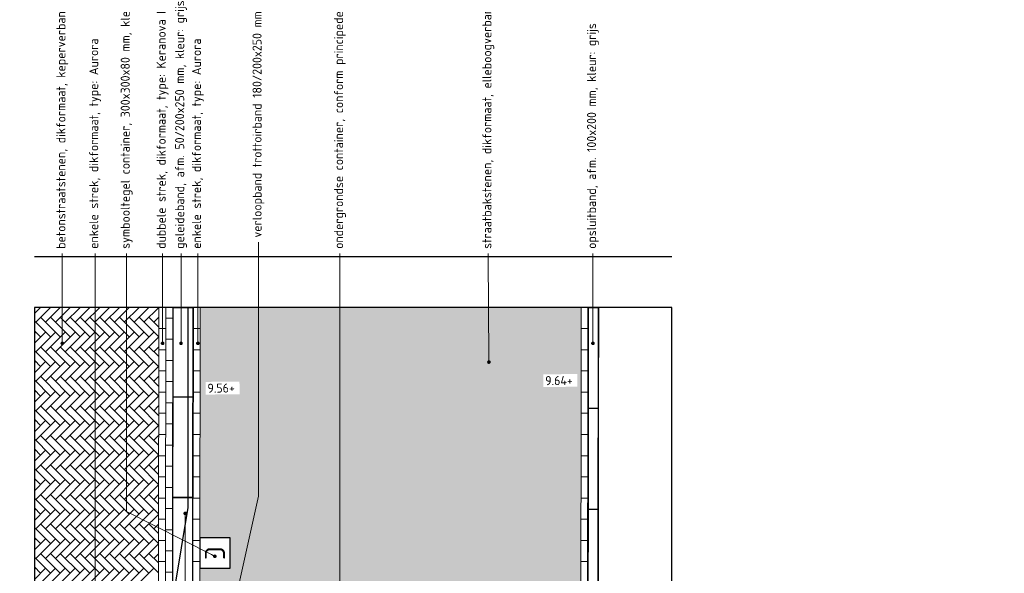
# Model space of a CAD drawing. Header units: metres. Extents: x -890 to 5635, y -951 to 6976.
# Tile 2 of 58: x 37.34 to 47.1, y -17.98 to -12.49. Entities that reach past the tile are written whole.
import ezdxf
from ezdxf import colors
from ezdxf.entities.mleader import LeaderData, LeaderLine
from ezdxf.enums import TextEntityAlignment as Align
from ezdxf.math import Vec2, Vec3

# ---------------------------------------------------------------- set-up
doc = ezdxf.new("R2010")
doc.units = ezdxf.units.M
doc.linetypes.add('VH-GELEIDEBAND_50X200', pattern=[8, 4, -2, 0, -2])
for name, color, linetype, lineweight in [('N-WE-IE-MEUBILAIR_WEGMEUBILAIR_CONTAINER-S', 7, 'Continuous', 25), ('N-WE-VH-KANTOPSLUITING_GELEIDEBAND_50 200_250-S', 20, 'Continuous', 25), ('N-WE-VH-KANTOPSLUITING_GELEIDEBAND_50X200-G', 3, 'VH-GELEIDEBAND_50X200', 35), ('N-WE-VH-KANTOPSLUITING_OPSLUITBAND_100X200-G', 3, 'Continuous', 25), ('N-WE-VH-KANTOPSLUITING_OPSLUITBAND_100X200-S', 150, 'Continuous', 25), ('N-WE-VH-KANTOPSLUITING_VERLOOPBAND-S', 3, 'Continuous', 25), ('N-WE-VH-KANTOPSLUITING_VOORKANTBAND_GB_50x200-G', 3, 'Continuous', 25), ('N-WE-VH-KANTOPSLUITING_VOORKANTBAND_OB_100x200-G', 3, 'Continuous', 25), ('N-WE-VH-VERHARDING_BETONSTRAATSTEEN-A', 11, 'Continuous', 13), ('N-WE-VH-VERHARDING_STRAATBAKSTEEN-A', 11, 'Continuous', 13), ('X-XX-AL-AANPIJLING-T18', 10, 'Continuous', 18), ('X-XX-AL-PEIL-T18', 10, 'Continuous', 18)]:
    doc.layers.add(name, color=color, linetype=linetype, lineweight=lineweight)
doc.layers.add('TL00_HULPLAAG', color=211, linetype='Continuous', plot=False)
doc.styles.add('NLCS-ISO', font='NLCS-ISO.ttf')
doc.styles.add('NLCS-ISO-M20-T50', font='NLCS-ISO.ttf', dxfattribs={"height": 0.1})
doc.styles.add('NLCS-ISO-M50-T18', font='NLCS-ISO.ttf', dxfattribs={"height": 0.09})

# ---------------------------------------------------------------- blocks, each defined once
blk = doc.blocks.new('SVH-VERLOOPBAND_TROTTOIRBAND 180 200X250 HD_GELEIDEBAND 50 200X180 HD_L1000_LINKS-MM')
blk.add_lwpolyline([(0, 200), (-100, 200), (-900, 200), (-1000, 200), (-1000, 0), (0, 0)], close=True)
blk.add_lwpolyline([(-1000, 150), (-900, 150), (-100, 20), (0, 20)])
blk = doc.blocks.new('SIE-WEG_CONTAINER_TEGEL')
at = {"flags": 128}
blk.add_lwpolyline([(-0.15, -0.15), (0.15, -0.15), (0.15, 0.15), (-0.15, 0.15)], close=True, dxfattribs=at)
at = {"style": 'NLCS-ISO'}
blk.add_text('C', height=0.2, dxfattribs=at).set_placement((0, 0), align=Align.MIDDLE_CENTER)
blk = doc.blocks.new('SVH-GELEIDEBAND_50 200X250_L1000_HD-MM')
for p, q in [((0, 200), (1000, 200)), ((0, 0), (0, 200)), ((1000, 0), (1000, 200)), ((0, 150), (1000, 150)), ((0, 0), (1000, 0))]:
    blk.add_line(p, q)
blk = doc.blocks.new('*U171')
for p, q in [((0, 200), (885.2, 200)), ((0, 0), (0, 200)), ((885.2, 0), (885.2, 200)), ((0, 150), (885.2, 150)), ((0, 0), (885.2, 0))]:
    blk.add_line(p, q)
blk = doc.blocks.new('SVH-OPSLUITBAND_100X200_L1000_HD-MM')
for p, q in [((0, 100), (1000, 100)), ((0, 0), (0, 100)), ((1000, 0), (1000, 100)), ((0, 0), (1000, 0))]:
    blk.add_line(p, q)
blk = doc.blocks.new('_Dot')
at = {"color": 0, "linetype": 'ByBlock', "lineweight": -2}
blk.add_line((-0.5, 0), (-1, 0), dxfattribs=at)
at = {"color": 0, "linetype": 'ByBlock', "const_width": 0.5}
blk.add_lwpolyline([(-0.25, 0, 1), (0.25, 0, 1)], format="xyb", close=True, dxfattribs=at)

msp = doc.modelspace()

# ---------------------------------------------------------------- hatches: boundary and pattern name
at = {"layer": 'N-WE-VH-VERHARDING_STRAATBAKSTEEN-A'}
h = msp.add_hatch(dxfattribs=at)
h.set_pattern_fill('AVH-SBS_DIKFORMAAT_ELLEBOOG', color=256, angle=359.8, pattern_type=2)
h.set_pattern_definition([(359.8, (41.06368, -18.26361), (0.0692404, 0.0687587), [0.276, -0.138]), (269.8, (41.0644, -18.05661), (0.0692404, 0.0687587), [0.276, -0.138]), (359.8, (41.2363, -18.22971), (0.0692404, 0.0687587), [0, -0.414]), (359.8, (41.09854, -18.16023), (0.0692404, 0.0687587), [0, -0.414])])
h.paths.add_polyline_path([(42.9071, -15.3458), (39.1271, -15.3458), (39.1244, -17.6313), (39.4244, -17.6317), (39.4241, -17.9317), (39.1241, -17.9313), (39.1237, -18.2613), (41.0637, -18.2636), (41.0614, -20.2036), (39.1214, -20.2013), (39.118, -23.0834), (42.898, -23.0834)])

# ---------------------------------------------------------------- linework, layer by layer
at = {"flags": 128}
msp.add_lwpolyline([(37.4843, -23.0834), (43.8053, -23.0834), (43.8053, -15.3458), (37.4843, -15.3458)], close=True, dxfattribs=at)
msp.add_circle((74.4072, 12.7269), 964.0442)
at = {"layer": 'N-WE-VH-KANTOPSLUITING_GELEIDEBAND_50X200-G'}
msp.add_lwpolyline([(39.0571, -15.3458), (39.0549, -17.2312)], dxfattribs=at)
at = {"layer": 'N-WE-VH-KANTOPSLUITING_OPSLUITBAND_100X200-G'}
msp.add_lwpolyline([(43.068, -23.0834), (43.0771, -15.3458)], dxfattribs=at)
at = {"layer": 'N-WE-VH-KANTOPSLUITING_VOORKANTBAND_GB_50x200-G', "flags": 128}
msp.add_lwpolyline([(38.8571, -15.3458), (38.8549, -17.231)], dxfattribs=at)
at = {"layer": 'N-WE-VH-KANTOPSLUITING_VOORKANTBAND_OB_100x200-G', "flags": 128}
msp.add_lwpolyline([(42.968, -23.0834), (42.9771, -15.3458)], dxfattribs=at)
at = {"layer": 'N-WE-VH-VERHARDING_BETONSTRAATSTEEN-A', "linetype": 'Continuous'}
for p, q in [((37.4843, -15.4077), (37.5462, -15.3458)), ((37.4974, -15.4922), (37.6437, -15.3458)), ((37.595, -15.4922), (37.7413, -15.3458)), ((37.6925, -15.4922), (37.8389, -15.3458)), ((37.7901, -15.4922), (37.9365, -15.3458)), ((37.8877, -15.4922), (38.0341, -15.3458)), ((37.9853, -15.4922), (38.1317, -15.3458)), ((38.0829, -15.4922), (38.2292, -15.3458)), ((38.1804, -15.4922), (38.3268, -15.3458)), ((38.278, -15.4922), (38.4244, -15.3458)), ((38.3756, -15.4922), (38.522, -15.3458)), ((38.4732, -15.4922), (38.6196, -15.3458)), ((38.5708, -15.4922), (38.7171, -15.3458)), ((37.6437, -15.6386), (37.4843, -15.4792)), ((37.7413, -15.6386), (37.5462, -15.4434)), ((37.8389, -15.6386), (37.6437, -15.4434)), ((37.9365, -15.6386), (37.7413, -15.4434)), ((38.0341, -15.6386), (37.8389, -15.4434)), ((38.1317, -15.6386), (37.9365, -15.4434)), ((38.2292, -15.6386), (38.0341, -15.4434)), ((38.3268, -15.6386), (38.1317, -15.4434)), ((38.4244, -15.6386), (38.2292, -15.4434)), ((38.522, -15.6386), (38.3268, -15.4434)), ((38.6196, -15.6386), (38.4244, -15.4434)), ((38.7168, -15.6382), (38.522, -15.4434)), ((38.7169, -15.5408), (38.6196, -15.4434)), ((38.6683, -15.4922), (38.717, -15.4435)), ((37.5462, -15.6386), (37.4843, -15.5767)), ((37.4843, -15.6028), (37.4974, -15.5898)), ((37.4843, -15.7004), (37.595, -15.5898)), ((37.4974, -15.7849), (37.6925, -15.5898)), ((37.595, -15.7849), (37.7901, -15.5898)), ((37.6925, -15.7849), (37.8877, -15.5898)), ((37.7901, -15.7849), (37.9853, -15.5898)), ((37.8877, -15.7849), (38.0829, -15.5898)), ((37.9853, -15.7849), (38.1804, -15.5898)), ((38.0829, -15.7849), (38.278, -15.5898)), ((38.1804, -15.7849), (38.3756, -15.5898)), ((38.278, -15.7849), (38.4732, -15.5898)), ((38.3756, -15.7849), (38.5708, -15.5898)), ((38.4732, -15.7849), (38.6683, -15.5898)), ((38.5708, -15.7849), (38.7168, -15.6389)), ((37.6437, -15.9313), (37.4843, -15.7719)), ((37.7413, -15.9313), (37.5462, -15.7362)), ((37.8389, -15.9313), (37.6437, -15.7362)), ((37.9365, -15.9313), (37.7413, -15.7362)), ((38.0341, -15.9313), (37.8389, -15.7362)), ((38.1317, -15.9313), (37.9365, -15.7362)), ((38.2292, -15.9313), (38.0341, -15.7362)), ((38.3268, -15.9313), (38.1317, -15.7362)), ((38.4244, -15.9313), (38.2292, -15.7362)), ((38.522, -15.9313), (38.3268, -15.7362)), ((38.6196, -15.9313), (38.4244, -15.7362)), ((38.7164, -15.9306), (38.522, -15.7362)), ((38.7166, -15.8332), (38.6196, -15.7362)), ((38.6683, -15.7849), (38.7167, -15.7366)), ((37.5462, -15.9313), (37.4843, -15.8695)), ((37.4843, -15.8956), (37.4974, -15.8825)), ((37.4843, -15.9931), (37.595, -15.8825)), ((37.4974, -16.0777), (37.6925, -15.8825)), ((37.595, -16.0777), (37.7901, -15.8825)), ((37.6925, -16.0777), (37.8877, -15.8825)), ((37.7901, -16.0777), (37.9853, -15.8825)), ((37.8877, -16.0777), (38.0829, -15.8825)), ((37.9853, -16.0777), (38.1804, -15.8825)), ((38.0829, -16.0777), (38.278, -15.8825)), ((38.1804, -16.0777), (38.3756, -15.8825)), ((38.278, -16.0777), (38.4732, -15.8825)), ((38.3756, -16.0777), (38.5708, -15.8825)), ((38.4732, -16.0777), (38.6683, -15.8825)), ((38.5708, -16.0777), (38.7164, -15.932)), ((37.6437, -16.2241), (37.4843, -16.0647)), ((37.7413, -16.2241), (37.5462, -16.0289)), ((37.8389, -16.2241), (37.6437, -16.0289)), ((37.9365, -16.2241), (37.7413, -16.0289)), ((38.0341, -16.2241), (37.8389, -16.0289)), ((38.1317, -16.2241), (37.9365, -16.0289)), ((38.2292, -16.2241), (38.0341, -16.0289)), ((38.3268, -16.2241), (38.1317, -16.0289)), ((38.4244, -16.2241), (38.2292, -16.0289)), ((38.522, -16.2241), (38.3268, -16.0289)), ((38.6196, -16.2241), (38.4244, -16.0289)), ((38.7161, -16.223), (38.522, -16.0289)), ((38.7162, -16.1256), (38.6196, -16.0289)), ((38.6683, -16.0777), (38.7163, -16.0297)), ((37.5462, -16.2241), (37.4843, -16.1622)), ((37.4843, -16.1883), (37.4974, -16.1753)), ((37.4843, -16.2859), (37.595, -16.1753)), ((37.4974, -16.3704), (37.6925, -16.1753)), ((37.595, -16.3704), (37.7901, -16.1753)), ((37.6925, -16.3704), (37.8877, -16.1753)), ((37.7901, -16.3704), (37.9853, -16.1753)), ((37.8877, -16.3704), (38.0829, -16.1753)), ((37.9853, -16.3704), (38.1804, -16.1753)), ((38.0829, -16.3704), (38.278, -16.1753)), ((38.1804, -16.3704), (38.3756, -16.1753)), ((38.278, -16.3704), (38.4732, -16.1753)), ((38.3756, -16.3704), (38.5708, -16.1753)), ((38.4732, -16.3704), (38.6683, -16.1753)), ((38.5708, -16.3704), (38.7161, -16.2251)), ((37.6437, -16.5168), (37.4843, -16.3574)), ((37.7413, -16.5168), (37.5462, -16.3216)), ((37.8389, -16.5168), (37.6437, -16.3216)), ((37.9365, -16.5168), (37.7413, -16.3216)), ((38.0341, -16.5168), (37.8389, -16.3216)), ((38.1317, -16.5168), (37.9365, -16.3216)), ((38.2292, -16.5168), (38.0341, -16.3216)), ((38.3268, -16.5168), (38.1317, -16.3216)), ((38.4244, -16.5168), (38.2292, -16.3216)), ((38.522, -16.5168), (38.3268, -16.3216)), ((38.6196, -16.5168), (38.4244, -16.3216)), ((38.7157, -16.5154), (38.522, -16.3216)), ((38.7159, -16.418), (38.6196, -16.3216)), ((38.6683, -16.3704), (38.716, -16.3228)), ((37.5462, -16.5168), (37.4843, -16.455)), ((37.4843, -16.481), (37.4974, -16.468)), ((37.4843, -16.5786), (37.595, -16.468)), ((37.4974, -16.6632), (37.6925, -16.468)), ((37.595, -16.6632), (37.7901, -16.468)), ((37.6925, -16.6632), (37.8877, -16.468)), ((37.7901, -16.6632), (37.9853, -16.468)), ((37.8877, -16.6632), (38.0829, -16.468)), ((37.9853, -16.6632), (38.1804, -16.468)), ((38.0829, -16.6632), (38.278, -16.468)), ((38.1804, -16.6632), (38.3756, -16.468)), ((38.278, -16.6632), (38.4732, -16.468)), ((38.3756, -16.6632), (38.5708, -16.468)), ((38.4732, -16.6632), (38.6683, -16.468)), ((38.5708, -16.6632), (38.7157, -16.5182)), ((37.6437, -16.8095), (37.4843, -16.6501)), ((37.7413, -16.8095), (37.5462, -16.6144)), ((37.8389, -16.8095), (37.6437, -16.6144)), ((37.9365, -16.8095), (37.7413, -16.6144)), ((38.0341, -16.8095), (37.8389, -16.6144)), ((38.1317, -16.8095), (37.9365, -16.6144)), ((38.2292, -16.8095), (38.0341, -16.6144)), ((38.3268, -16.8095), (38.1317, -16.6144)), ((38.4244, -16.8095), (38.2292, -16.6144)), ((38.522, -16.8095), (38.3268, -16.6144)), ((38.6196, -16.8095), (38.4244, -16.6144)), ((38.7154, -16.8078), (38.522, -16.6144)), ((38.7155, -16.7103), (38.6196, -16.6144)), ((38.6683, -16.6632), (38.7156, -16.6159)), ((37.5462, -16.8095), (37.4843, -16.7477)), ((37.4843, -16.7738), (37.4974, -16.7608)), ((37.4843, -16.8714), (37.595, -16.7608)), ((37.4974, -16.9559), (37.6925, -16.7608)), ((37.595, -16.9559), (37.7901, -16.7608)), ((37.6925, -16.9559), (37.8877, -16.7608)), ((37.7901, -16.9559), (37.9853, -16.7608)), ((37.8877, -16.9559), (38.0829, -16.7608)), ((37.9853, -16.9559), (38.1804, -16.7608)), ((38.0829, -16.9559), (38.278, -16.7608)), ((38.1804, -16.9559), (38.3756, -16.7608)), ((38.278, -16.9559), (38.4732, -16.7608)), ((38.3756, -16.9559), (38.5708, -16.7608)), ((38.4732, -16.9559), (38.6683, -16.7608)), ((38.5708, -16.9559), (38.7154, -16.8113)), ((37.6437, -17.1023), (37.4843, -16.9429)), ((37.7413, -17.1023), (37.5462, -16.9071)), ((37.8389, -17.1023), (37.6437, -16.9071)), ((37.9365, -17.1023), (37.7413, -16.9071)), ((38.0341, -17.1023), (37.8389, -16.9071)), ((38.1317, -17.1023), (37.9365, -16.9071)), ((38.2292, -17.1023), (38.0341, -16.9071)), ((38.3268, -17.1023), (38.1317, -16.9071)), ((38.4244, -17.1023), (38.2292, -16.9071)), ((38.522, -17.1023), (38.3268, -16.9071)), ((38.6196, -17.1023), (38.4244, -16.9071)), ((38.7151, -17.1002), (38.522, -16.9071)), ((38.7152, -17.0027), (38.6196, -16.9071)), ((38.6683, -16.9559), (38.7153, -16.909)), ((37.5462, -17.1023), (37.4843, -17.0405)), ((37.4843, -17.0665), (37.4974, -17.0535)), ((37.4843, -17.1641), (37.595, -17.0535)), ((37.4974, -17.2487), (37.6925, -17.0535)), ((37.595, -17.2487), (37.7901, -17.0535)), ((37.6925, -17.2487), (37.8877, -17.0535)), ((37.7901, -17.2487), (37.9853, -17.0535)), ((37.8877, -17.2487), (38.0829, -17.0535)), ((37.9853, -17.2487), (38.1804, -17.0535)), ((38.0829, -17.2487), (38.278, -17.0535)), ((38.1804, -17.2487), (38.3756, -17.0535)), ((38.278, -17.2487), (38.4732, -17.0535)), ((38.3756, -17.2487), (38.5708, -17.0535)), ((38.4732, -17.2487), (38.6683, -17.0535)), ((38.5708, -17.2487), (38.7151, -17.1044)), ((37.6437, -17.395), (37.4843, -17.2356)), ((37.7413, -17.395), (37.5462, -17.1999)), ((37.8389, -17.395), (37.6437, -17.1999)), ((37.9365, -17.395), (37.7413, -17.1999)), ((38.0341, -17.395), (37.8389, -17.1999)), ((38.1317, -17.395), (37.9365, -17.1999)), ((38.2292, -17.395), (38.0341, -17.1999)), ((38.3268, -17.395), (38.1317, -17.1999)), ((38.4244, -17.395), (38.2292, -17.1999)), ((38.522, -17.395), (38.3268, -17.1999)), ((38.6196, -17.395), (38.4244, -17.1999)), ((38.7147, -17.3926), (38.522, -17.1999)), ((38.7148, -17.2951), (38.6196, -17.1999)), ((38.6683, -17.2487), (38.7149, -17.2021)), ((37.5462, -17.395), (37.4843, -17.3332)), ((37.4843, -17.3593), (37.4974, -17.3462)), ((37.4843, -17.4569), (37.595, -17.3462)), ((37.4974, -17.5414), (37.6925, -17.3462)), ((37.595, -17.5414), (37.7901, -17.3462)), ((37.6925, -17.5414), (37.8877, -17.3462)), ((37.7901, -17.5414), (37.9853, -17.3462)), ((37.8877, -17.5414), (38.0829, -17.3462)), ((37.9853, -17.5414), (38.1804, -17.3462)), ((38.0829, -17.5414), (38.278, -17.3462)), ((38.1804, -17.5414), (38.3756, -17.3462)), ((38.278, -17.5414), (38.4732, -17.3462)), ((38.3756, -17.5414), (38.5708, -17.3462)), ((38.4732, -17.5414), (38.6683, -17.3462)), ((38.5708, -17.5414), (38.7147, -17.3975)), ((37.6437, -17.6878), (37.4843, -17.5284)), ((37.7413, -17.6878), (37.5462, -17.4926)), ((37.8389, -17.6878), (37.6437, -17.4926)), ((37.9365, -17.6878), (37.7413, -17.4926)), ((38.0341, -17.6878), (37.8389, -17.4926)), ((38.1317, -17.6878), (37.9365, -17.4926)), ((38.2292, -17.6878), (38.0341, -17.4926)), ((38.3268, -17.6878), (38.1317, -17.4926)), ((38.4244, -17.6878), (38.2292, -17.4926)), ((38.522, -17.6878), (38.3268, -17.4926)), ((38.6196, -17.6878), (38.4244, -17.4926)), ((38.7144, -17.685), (38.522, -17.4926)), ((38.7145, -17.5875), (38.6196, -17.4926)), ((38.6683, -17.5414), (38.7146, -17.4952)), ((37.5462, -17.6878), (37.4843, -17.6259)), ((37.4843, -17.652), (37.4974, -17.639)), ((37.4843, -17.7496), (37.595, -17.639)), ((37.4974, -17.8341), (37.6925, -17.639)), ((37.595, -17.8341), (37.7901, -17.639)), ((37.6925, -17.8341), (37.8877, -17.639)), ((37.7901, -17.8341), (37.9853, -17.639)), ((37.8877, -17.8341), (38.0829, -17.639)), ((37.9853, -17.8341), (38.1804, -17.639)), ((38.0829, -17.8341), (38.278, -17.639)), ((38.1804, -17.8341), (38.3756, -17.639)), ((38.278, -17.8341), (38.4732, -17.639)), ((38.3756, -17.8341), (38.5708, -17.639)), ((38.4732, -17.8341), (38.6683, -17.639)), ((38.5708, -17.8341), (38.7144, -17.6906)), ((37.6437, -17.9805), (37.4843, -17.8211)), ((37.7413, -17.9805), (37.5462, -17.7854)), ((37.8389, -17.9805), (37.6437, -17.7854)), ((37.9365, -17.9805), (37.7413, -17.7854)), ((38.0341, -17.9805), (37.8389, -17.7854)), ((38.1317, -17.9805), (37.9365, -17.7854)), ((38.2292, -17.9805), (38.0341, -17.7854)), ((38.3268, -17.9805), (38.1317, -17.7854)), ((38.4244, -17.9805), (38.2292, -17.7854)), ((38.522, -17.9805), (38.3268, -17.7854)), ((38.6196, -17.9805), (38.4244, -17.7854)), ((38.714, -17.9774), (38.522, -17.7854)), ((38.7141, -17.8799), (38.6196, -17.7854)), ((38.6683, -17.8341), (38.7142, -17.7882)), ((37.5462, -17.9805), (37.4843, -17.9187)), ((37.4843, -17.9448), (37.4974, -17.9317)), ((37.4843, -18.0423), (37.595, -17.9317)), ((37.4974, -18.1269), (37.6925, -17.9317)), ((37.595, -18.1269), (37.7901, -17.9317)), ((37.6925, -18.1269), (37.8877, -17.9317)), ((37.7901, -18.1269), (37.9853, -17.9317)), ((37.8877, -18.1269), (38.0829, -17.9317)), ((37.9853, -18.1269), (38.1804, -17.9317)), ((38.0829, -18.1269), (38.278, -17.9317)), ((38.1804, -18.1269), (38.3756, -17.9317)), ((38.278, -18.1269), (38.4732, -17.9317)), ((38.3756, -18.1269), (38.5708, -17.9317)), ((38.4732, -18.1269), (38.6683, -17.9317))]:
    msp.add_line(p, q, dxfattribs=at)
at = {"layer": 'N-WE-VH-VERHARDING_BETONSTRAATSTEEN-A', "ltscale": 0.1, "flags": 128}
msp.add_lwpolyline([(38.708, -23.0834), (38.7171, -15.3458)], dxfattribs=at)
at = {"layer": 'N-WE-VH-VERHARDING_STRAATBAKSTEEN-A', "flags": 128}
for points in [[(38.7171, -15.3458), (38.7871, -15.3458)], [(38.778, -23.0834), (38.7871, -15.3458)], [(39.0571, -15.3458), (39.1271, -15.3458)], [(42.9771, -15.3458), (42.9071, -15.3458)], [(38.7871, -15.4508), (38.8571, -15.4508)], [(38.7169, -15.5558), (38.7869, -15.5558)], [(39.0569, -15.5558), (39.1269, -15.5558)], [(42.9769, -15.5558), (42.9069, -15.5558)], [(38.7869, -15.6608), (38.8569, -15.6608)], [(38.7166, -15.7658), (38.7866, -15.7658)], [(39.0566, -15.7658), (39.1266, -15.7658)], [(42.9766, -15.7658), (42.9066, -15.7658)], [(38.7866, -15.8708), (38.8566, -15.8708)], [(38.7164, -15.9758), (38.7864, -15.9758)], [(39.0564, -15.9758), (39.1264, -15.9758)], [(42.9764, -15.9758), (42.9064, -15.9758)], [(38.7864, -16.0808), (38.8564, -16.0808)], [(38.7161, -16.1858), (38.7861, -16.1858)], [(39.0561, -16.1858), (39.1261, -16.1858)], [(42.9761, -16.1858), (42.9061, -16.1858)], [(38.7861, -16.2908), (38.8561, -16.2908)], [(38.7159, -16.3958), (38.7859, -16.3958)], [(39.0559, -16.3958), (39.1259, -16.3958)], [(42.9759, -16.3958), (42.9059, -16.3958)], [(38.7859, -16.5008), (38.8559, -16.5008)], [(38.7156, -16.6058), (38.7856, -16.6058)], [(39.0556, -16.6058), (39.1256, -16.6058)], [(42.9756, -16.6058), (42.9056, -16.6058)], [(38.7856, -16.7108), (38.8556, -16.7108)], [(38.7154, -16.8158), (38.7854, -16.8158)], [(39.0554, -16.8158), (39.1254, -16.8158)], [(42.9754, -16.8158), (42.9054, -16.8158)], [(38.7854, -16.9208), (38.8554, -16.9208)], [(38.7151, -17.0258), (38.7851, -17.0258)], [(39.0551, -17.0258), (39.1251, -17.0258)], [(42.9751, -17.0258), (42.9051, -17.0258)], [(38.7851, -17.1308), (38.8551, -17.1308)], [(38.7149, -17.2358), (38.7849, -17.2358)], [(39.0549, -17.2358), (39.1249, -17.2358)], [(42.9749, -17.2358), (42.9049, -17.2358)], [(38.7849, -17.3408), (38.8549, -17.3408)], [(38.7146, -17.4458), (38.7846, -17.4458)], [(39.0546, -17.4458), (39.1246, -17.4458)], [(42.9746, -17.4458), (42.9046, -17.4458)], [(38.7846, -17.5508), (38.8546, -17.5508)], [(38.7144, -17.6558), (38.7844, -17.6558)], [(39.0544, -17.6558), (39.1244, -17.6558)], [(42.9744, -17.6558), (42.9044, -17.6558)], [(38.7844, -17.7608), (38.8544, -17.7608)], [(38.7141, -17.8658), (38.7841, -17.8658)], [(39.0541, -17.8658), (39.1241, -17.8658)], [(42.9742, -17.8658), (42.9042, -17.8658)], [(38.7841, -17.9708), (38.8541, -17.9708)]]:
    msp.add_lwpolyline(points, dxfattribs=at)
at = {"layer": 'N-WE-VH-VERHARDING_STRAATBAKSTEEN-A', "ltscale": 0.1, "flags": 128}
for points in [[(39.1271, -15.3458), (39.118, -23.0834)], [(42.898, -23.0834), (42.9071, -15.3458)]]:
    msp.add_lwpolyline(points, dxfattribs=at)
at = {"layer": 'TL00_HULPLAAG', "flags": 128}
msp.add_lwpolyline([(43.8053, -14.8458), (37.4843, -14.8458)], dxfattribs=at)

# ---------------------------------------------------------------- block references
at = {"layer": 'N-WE-IE-MEUBILAIR_WEGMEUBILAIR_CONTAINER-S', "rotation": 269.9320346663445}
msp.add_blockref('SIE-WEG_CONTAINER_TEGEL', (39.2742, -17.7815), dxfattribs=at)
at = {"layer": 'N-WE-VH-KANTOPSLUITING_GELEIDEBAND_50 200_250-S', "xscale": 0.001, "yscale": 0.001, "zscale": 0.001, "rotation": 269.9320347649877}
for name, p in [('*U171', (38.8571, -15.3458)), ('SVH-GELEIDEBAND_50 200X250_L1000_HD-MM', (38.8561, -16.231))]:
    msp.add_blockref(name, p, dxfattribs=at)
at = {"layer": 'N-WE-VH-KANTOPSLUITING_OPSLUITBAND_100X200-S', "xscale": 0.001, "yscale": 0.001, "zscale": 0.001, "rotation": 269.9320347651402}
for p in [(42.9771, -15.3458), (42.976, -16.3458), (42.9748, -17.3458)]:
    msp.add_blockref('SVH-OPSLUITBAND_100X200_L1000_HD-MM', p, dxfattribs=at)
at = {"layer": 'N-WE-VH-KANTOPSLUITING_VERLOOPBAND-S', "lineweight": 25, "xscale": 0.001, "yscale": 0.001, "zscale": 0.001, "rotation": 269.9320347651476}
msp.add_blockref('SVH-VERLOOPBAND_TROTTOIRBAND 180 200X250 HD_GELEIDEBAND 50 200X180 HD_L1000_LINKS-MM', (38.8537, -18.231), dxfattribs=at)

# ---------------------------------------------------------------- leaders
at = {"layer": 'X-XX-AL-AANPIJLING-T18'}
ml = msp.add_multileader_mtext('Standard', dxfattribs=at)
ml.set_content('betonstraatstenen, dikformaat, keperverband, type: Keranova Rossa ', color=2, style='NLCS-ISO-M20-T50')
ml.set_leader_properties(color=256, linetype='ByLayer', lineweight=-1)
ml.set_arrow_properties(name='DOT')
ml.build(insert=Vec2(0, 0))
ml.multileader.update_dxf_attribs({"text_left_attachment_type": 3, "text_right_attachment_type": 5, "dogleg_length": 0.036, "arrow_head_size": 0.036})
ctx = ml.context
ctx.base_point, ctx.char_height, ctx.arrow_head_size, ctx.landing_gap_size, ctx.plane_origin, ctx.plane_x_axis, ctx.plane_y_axis = Vec3(37.7608, -14.8098), 0.09, 0.036, 0.045, Vec3(37.7608, -15.9844), Vec3(0, 1), Vec3(-1, 0)
ctx.left_attachment, ctx.right_attachment = 3, 5
notes = []
notes.append((ctx, [(0, (1, 1, 0), (37.7608, -14.8458), (0, 1), 0.036, [(0, [(37.7608, -15.7019)], 0, [])])]))
ctx.mtext.insert, ctx.mtext.text_direction, ctx.mtext.rotation, ctx.mtext.flow_direction = Vec3(37.7023, -14.7648), Vec3(0, 1), 1.570796, 5
ml = msp.add_multileader_mtext('Standard', dxfattribs=at)
ml.set_content('straatbakstenen, dikformaat, elleboogverband, type: Aurora', color=2, style='NLCS-ISO-M20-T50')
ml.set_leader_properties(color=256, linetype='ByLayer', lineweight=-1)
ml.set_arrow_properties(name='DOT')
ml.build(insert=Vec2(0, 0))
ml.multileader.update_dxf_attribs({"text_left_attachment_type": 3, "text_right_attachment_type": 5, "dogleg_length": 0.036, "arrow_head_size": 0.036})
ctx = ml.context
ctx.base_point, ctx.char_height, ctx.arrow_head_size, ctx.landing_gap_size, ctx.plane_origin, ctx.plane_x_axis, ctx.plane_y_axis = Vec3(41.9848, -14.8098), 0.09, 0.036, 0.045, Vec3(42.6486, -15.6297), Vec3(0, 1), Vec3(-1, 0)
ctx.left_attachment, ctx.right_attachment = 3, 5
notes.append((ctx, [(0, (1, 1, 0), (41.9848, -14.8458), (0, 1), 0.036, [(0, [(41.9916, -15.8878)], 0, [])])]))
ctx.mtext.insert, ctx.mtext.text_direction, ctx.mtext.rotation, ctx.mtext.flow_direction = Vec3(41.9263, -14.7648), Vec3(0, 1), 1.570796, 5
ml = msp.add_multileader_mtext('Standard', dxfattribs=at)
ml.set_content('dubbele strek, dikformaat, type: Keranova Rossa', color=2, style='NLCS-ISO-M20-T50')
ml.set_leader_properties(color=256, linetype='ByLayer', lineweight=-1)
ml.set_arrow_properties(name='DOT')
ml.build(insert=Vec2(0, 0))
ml.multileader.update_dxf_attribs({"text_left_attachment_type": 3, "text_right_attachment_type": 5, "dogleg_length": 0.036, "arrow_head_size": 0.036})
ctx = ml.context
ctx.base_point, ctx.char_height, ctx.arrow_head_size, ctx.landing_gap_size, ctx.plane_origin, ctx.plane_x_axis, ctx.plane_y_axis = Vec3(38.7551, -14.8098), 0.09, 0.036, 0.045, Vec3(38.7551, -15.9844), Vec3(0, 1), Vec3(-1, 0)
ctx.left_attachment, ctx.right_attachment = 3, 5
notes.append((ctx, [(0, (1, 1, 0), (38.7551, -14.8458), (0, 1), 0.036, [(0, [(38.7551, -15.7019)], 0, [])])]))
ctx.mtext.insert, ctx.mtext.text_direction, ctx.mtext.rotation, ctx.mtext.flow_direction = Vec3(38.6966, -14.7648), Vec3(0, 1), 1.570796, 5
ml = msp.add_multileader_mtext('Standard', dxfattribs=at)
ml.set_content('ondergrondse container, conform principedetail', color=2, style='NLCS-ISO-M20-T50')
ml.set_leader_properties(color=256, linetype='ByLayer', lineweight=-1)
ml.set_arrow_properties(name='DOT')
ml.build(insert=Vec2(0, 0))
ml.multileader.update_dxf_attribs({"text_left_attachment_type": 3, "text_right_attachment_type": 5, "dogleg_length": 0.036, "arrow_head_size": 0.036})
ctx = ml.context
ctx.base_point, ctx.char_height, ctx.arrow_head_size, ctx.landing_gap_size, ctx.plane_origin, ctx.plane_x_axis, ctx.plane_y_axis = Vec3(40.5143, -14.8098), 0.09, 0.036, 0.045, Vec3(40.5143, -15.9844), Vec3(0, 1), Vec3(-1, 0)
ctx.left_attachment, ctx.right_attachment = 3, 5
notes.append((ctx, [(0, (1, 1, 0), (40.5143, -14.8458), (0, 1), 0.036, [(0, [(40.5143, -18.6398)], 0, [])])]))
ctx.mtext.insert, ctx.mtext.text_direction, ctx.mtext.rotation, ctx.mtext.flow_direction = Vec3(40.4558, -14.7648), Vec3(0, 1), 1.570796, 5
ml = msp.add_multileader_mtext('Standard', dxfattribs=at)
ml.set_content('geleideband, afm. 50/200x250 mm, kleur: grijs', color=2, style='NLCS-ISO-M20-T50')
ml.set_leader_properties(color=256, linetype='ByLayer', lineweight=-1)
ml.set_arrow_properties(name='DOT')
ml.build(insert=Vec2(0, 0))
ml.multileader.update_dxf_attribs({"text_left_attachment_type": 3, "text_right_attachment_type": 5, "dogleg_length": 0.036, "arrow_head_size": 0.036})
ctx = ml.context
ctx.base_point, ctx.char_height, ctx.arrow_head_size, ctx.landing_gap_size, ctx.plane_origin, ctx.plane_x_axis, ctx.plane_y_axis = Vec3(38.9381, -14.8098), 0.09, 0.036, 0.045, Vec3(38.9381, -15.9844), Vec3(0, 1), Vec3(-1, 0)
ctx.left_attachment, ctx.right_attachment = 3, 5
notes.append((ctx, [(0, (1, 1, 0), (38.9381, -14.8458), (0, 1), 0.036, [(0, [(38.9381, -15.7019)], 0, [])])]))
ctx.mtext.insert, ctx.mtext.text_direction, ctx.mtext.rotation, ctx.mtext.flow_direction = Vec3(38.8796, -14.7648), Vec3(0, 1), 1.570796, 5
ml = msp.add_multileader_mtext('Standard', dxfattribs=at)
ml.set_content('opsluitband, afm. 100x200 mm, kleur: grijs', color=2, style='NLCS-ISO-M20-T50')
ml.set_leader_properties(color=256, linetype='ByLayer', lineweight=-1)
ml.set_arrow_properties(name='DOT')
ml.build(insert=Vec2(0, 0))
ml.multileader.update_dxf_attribs({"text_left_attachment_type": 3, "text_right_attachment_type": 5, "dogleg_length": 0.036, "arrow_head_size": 0.036})
ctx = ml.context
ctx.base_point, ctx.char_height, ctx.arrow_head_size, ctx.landing_gap_size, ctx.plane_origin, ctx.plane_x_axis, ctx.plane_y_axis = Vec3(43.0224, -14.8098), 0.09, 0.036, 0.045, Vec3(43.0224, -15.9844), Vec3(0, 1), Vec3(-1, 0)
ctx.left_attachment, ctx.right_attachment = 3, 5
notes.append((ctx, [(0, (1, 1, 0), (43.0224, -14.8458), (0, 1), 0.036, [(0, [(43.0224, -15.7019)], 0, [])])]))
ctx.mtext.insert, ctx.mtext.text_direction, ctx.mtext.rotation, ctx.mtext.flow_direction = Vec3(42.9639, -14.7648), Vec3(0, 1), 1.570796, 5
ml = msp.add_multileader_mtext('Standard', dxfattribs=at)
ml.set_content('enkele strek, dikformaat, type: Aurora', color=2, style='NLCS-ISO-M20-T50')
ml.set_leader_properties(color=256, linetype='ByLayer', lineweight=-1)
ml.set_arrow_properties(name='DOT')
ml.build(insert=Vec2(0, 0))
ml.multileader.update_dxf_attribs({"text_left_attachment_type": 3, "text_right_attachment_type": 5, "dogleg_length": 0.036, "arrow_head_size": 0.036})
ctx = ml.context
ctx.base_point, ctx.char_height, ctx.arrow_head_size, ctx.landing_gap_size, ctx.plane_origin, ctx.plane_x_axis, ctx.plane_y_axis = Vec3(38.0858, -14.8098), 0.09, 0.036, 0.045, Vec3(38.0858, -19.6244), Vec3(0, 1), Vec3(-1, 0)
ctx.left_attachment, ctx.right_attachment = 3, 5
notes.append((ctx, [(0, (1, 1, 0), (38.0858, -18.7403), (0, 1), 3.9304, [(0, [(38.9608, -19.712)], 0, [])])]))
ctx.mtext.insert, ctx.mtext.text_direction, ctx.mtext.rotation, ctx.mtext.flow_direction = Vec3(38.0273, -14.7648), Vec3(0, 1), 1.570796, 5
ml = msp.add_multileader_mtext('Standard', dxfattribs=at)
ml.set_content('enkele strek, dikformaat, type: Aurora', color=2, style='NLCS-ISO-M20-T50')
ml.set_leader_properties(color=256, linetype='ByLayer', lineweight=-1)
ml.set_arrow_properties(name='DOT')
ml.build(insert=Vec2(0, 0))
ml.multileader.update_dxf_attribs({"text_left_attachment_type": 3, "text_right_attachment_type": 5, "dogleg_length": 0.036, "arrow_head_size": 0.036})
ctx = ml.context
ctx.base_point, ctx.char_height, ctx.arrow_head_size, ctx.landing_gap_size, ctx.plane_origin, ctx.plane_x_axis, ctx.plane_y_axis = Vec3(39.1052, -14.8098), 0.09, 0.036, 0.045, Vec3(39.1052, -15.9844), Vec3(0, 1), Vec3(-1, 0)
ctx.left_attachment, ctx.right_attachment = 3, 5
notes.append((ctx, [(0, (1, 1, 0), (39.1052, -14.8458), (0, 1), 0.036, [(0, [(39.1052, -15.7019)], 0, [])])]))
ctx.mtext.insert, ctx.mtext.text_direction, ctx.mtext.rotation, ctx.mtext.flow_direction = Vec3(39.0467, -14.7648), Vec3(0, 1), 1.570796, 5
for ctx, leaders in notes:
    for number, flags, end, landing, length, lines in leaders:
        leader = LeaderData()
        leader.index, (leader.has_last_leader_line, leader.has_dogleg_vector, leader.attachment_direction) = number, flags
        leader.last_leader_point, leader.dogleg_vector, leader.dogleg_length = Vec3(end), Vec3(landing), length
        for number, points, colour, breaks in lines:
            line = LeaderLine()
            line.index, line.vertices, line.color, line.breaks = number, Vec3.list(points), colors.encode_raw_color(colour), breaks
            leader.lines.append(line)
        ctx.leaders.append(leader)

# ---------------------------------------------------------------- next in the draw order: texts
at = {"layer": 'X-XX-AL-PEIL-T18', "char_height": 0.09, "width": 0.300277, "attachment_point": 1, "rotation": 0.56768, "style": 'NLCS-ISO-M50-T18', "bg_fill": 3, "box_fill_scale": 1.2, "bg_fill_color": 256, "bg_fill_transparency": 0}
for s, insert in [('9.56+', (39.1998, -16.102)), ('9.64+', (42.549, -16.0272))]:
    msp.add_mtext(s, dxfattribs=dict(at, insert=insert))

# ---------------------------------------------------------------- next in the draw order: leaders
at = {"layer": 'X-XX-AL-AANPIJLING-T18'}
ml = msp.add_multileader_mtext('Standard', dxfattribs=at)
ml.set_content('verloopband trottoirband 180/200x250 mm naar geleideband 50/200x250 mm, kleur: grijs', color=2, style='NLCS-ISO-M20-T50')
ml.set_leader_properties(color=256, linetype='ByLayer', lineweight=-1)
ml.set_arrow_properties(name='DOT')
ml.build(insert=Vec2(0, 0))
ml.multileader.update_dxf_attribs({"text_left_attachment_type": 3, "text_right_attachment_type": 5, "dogleg_length": 0.036, "arrow_head_size": 0.036})
ctx = ml.context
ctx.base_point, ctx.char_height, ctx.arrow_head_size, ctx.landing_gap_size, ctx.plane_origin, ctx.plane_x_axis, ctx.plane_y_axis = Vec3(39.7057, -14.6988), 0.09, 0.036, 0.045, Vec3(39.625, -17.7078), Vec3(0, 1), Vec3(-1, 0)
ctx.left_attachment, ctx.right_attachment = 3, 5
notes = []
notes.append((ctx, [(0, (1, 1, 0), (39.7057, -17.2162), (0, 1), 2.5174, [(1, [(38.9799, -17.3879), (38.9778, -20.5258)], 0, [])])]))
ctx.mtext.insert, ctx.mtext.text_direction, ctx.mtext.rotation, ctx.mtext.flow_direction = Vec3(39.6472, -14.6538), Vec3(0, 1), 1.570796, 5
ml = msp.add_multileader_mtext('Standard', dxfattribs=at)
ml.set_content('symbooltegel container, 300x300x80 mm, kleur: grijs', color=2, style='NLCS-ISO-M20-T50')
ml.set_leader_properties(color=256, linetype='ByLayer', lineweight=-1)
ml.set_arrow_properties(name='DOT')
ml.build(insert=Vec2(0, 0))
ml.multileader.update_dxf_attribs({"text_left_attachment_type": 3, "text_right_attachment_type": 5, "dogleg_length": 0.036, "arrow_head_size": 0.036})
ctx = ml.context
ctx.base_point, ctx.char_height, ctx.arrow_head_size, ctx.landing_gap_size, ctx.plane_origin, ctx.plane_x_axis, ctx.plane_y_axis = Vec3(38.3984, -14.8098), 0.09, 0.036, 0.045, Vec3(38.3984, -17.7259), Vec3(0, 1), Vec3(-1, 0)
ctx.left_attachment, ctx.right_attachment = 3, 5
notes.append((ctx, [(0, (1, 1, 0), (38.3984, -17.3678), (0, 1), 2.5579, [(0, [(39.2734, -17.8136)], 0, [])])]))
ctx.mtext.insert, ctx.mtext.text_direction, ctx.mtext.rotation, ctx.mtext.flow_direction = Vec3(38.3399, -14.7648), Vec3(0, 1), 1.570796, 5
for ctx, leaders in notes:
    for number, flags, end, landing, length, lines in leaders:
        leader = LeaderData()
        leader.index, (leader.has_last_leader_line, leader.has_dogleg_vector, leader.attachment_direction) = number, flags
        leader.last_leader_point, leader.dogleg_vector, leader.dogleg_length = Vec3(end), Vec3(landing), length
        for number, points, colour, breaks in lines:
            line = LeaderLine()
            line.index, line.vertices, line.color, line.breaks = number, Vec3.list(points), colors.encode_raw_color(colour), breaks
            leader.lines.append(line)
        ctx.leaders.append(leader)

doc.saveas('drawing.dxf')
